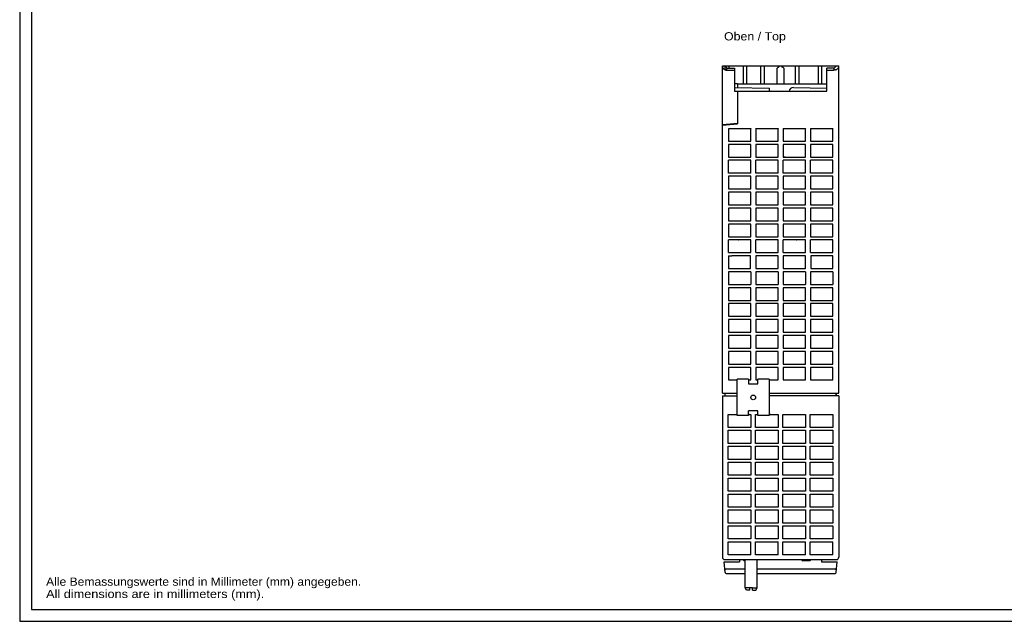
# Model space of a CAD drawing. Extents: x 0 to 841, y 0 to 594.
# Tile 1 of 65: x 0 to 420, y 0 to 257. Entities that reach past the tile are written whole.
import ezdxf
from ezdxf.enums import TextEntityAlignment as Align

# ---------------------------------------------------------------- set-up
doc = ezdxf.new("R2010")
doc.units = 0
doc.header["$LTSCALE"] = 46.255
for name, color, linetype in [('13000_TOP', 7, 'CONTINUOUS'), ('13300_TOP_GERMAN_ENGLISH', 7, 'CONTINUOUS'), ('90000_FRAME', 7, 'CONTINUOUS'), ('91000_TIP', 7, 'CONTINUOUS')]:
    doc.layers.add(name, color=color, linetype=linetype)

msp = doc.modelspace()

# ---------------------------------------------------------------- linework, layer by layer
at = {"layer": '13000_TOP', "color": 7, "linetype": 'CONTINUOUS'}
for p, q in [((300.088, 97.366), (300.088, 237.166)), ((300.088, 237.166), (324.527, 237.166)), ((300.088, 236.828), (300.096, 236.752)), ((300.096, 236.752), (300.119, 236.666)), ((300.119, 236.666), (300.158, 236.57)), ((300.158, 236.57), (300.215, 236.463)), ((300.215, 236.463), (300.289, 236.346)), ((300.289, 236.346), (300.383, 236.22)), ((300.383, 236.22), (300.491, 236.091)), ((300.491, 236.091), (300.607, 235.97)), ((300.607, 235.97), (300.727, 235.858)), ((300.727, 235.858), (300.849, 235.759)), ((300.849, 235.759), (300.97, 235.674)), ((300.97, 235.674), (301.088, 235.604)), ((301.088, 237.166), (301.088, 235.604)), ((301.088, 237.166), (302.088, 236.166)), ((301.088, 235.604), (301.117, 235.535)), ((301.117, 235.535), (301.145, 235.468)), ((301.343, 235.545), (301.145, 235.468)), ((301.508, 235.615), (301.343, 235.545)), ((301.438, 236.816), (301.438, 237.166)), ((301.647, 235.68), (301.508, 235.615)), ((301.764, 235.741), (301.647, 235.68)), ((301.862, 235.799), (301.764, 235.741)), ((301.943, 235.857), (301.862, 235.799)), ((302.006, 235.913), (301.943, 235.857)), ((302.051, 235.969), (302.006, 235.913)), ((302.079, 236.025), (302.051, 235.969)), ((302.088, 236.08), (302.079, 236.025)), ((302.088, 236.166), (302.088, 236.08)), ((302.088, 236.166), (305.288, 236.166)), ((302.838, 237.166), (302.838, 236.166)), ((305.288, 236.166), (305.288, 226.366)), ((308.938, 237.166), (308.938, 229.466)), ((310.438, 237.166), (310.438, 229.466)), ((316.438, 237.166), (316.438, 229.466)), ((317.938, 237.166), (317.938, 229.466)), ((323.538, 236.166), (324.538, 237.166)), ((323.538, 229.466), (323.538, 236.166)), ((323.963, 236.516), (324.613, 237.166)), ((324.613, 237.166), (349.838, 237.166)), ((325.963, 236.516), (325.313, 237.166)), ((325.388, 237.166), (326.388, 236.166)), ((326.388, 236.166), (326.388, 229.466)), ((331.238, 237.166), (331.238, 229.466)), ((332.738, 237.166), (332.738, 229.466)), ((340.938, 237.166), (340.938, 229.466)), ((342.438, 237.166), (342.438, 229.466)), ((344.638, 226.366), (344.638, 236.166)), ((347.838, 236.166), (344.638, 236.166)), ((347.838, 236.166), (348.838, 237.166)), ((347.838, 235.37), (347.838, 236.166)), ((348.338, 235.517), (347.838, 235.517)), ((348.338, 235.517), (348.681, 235.58)), ((348.681, 235.58), (349.008, 235.749)), ((349.008, 235.749), (349.305, 235.989)), ((349.305, 235.989), (349.564, 236.273)), ((349.564, 236.273), (349.758, 236.571)), ((349.758, 236.571), (349.838, 236.842)), ((349.838, 97.366), (349.838, 237.166)), ((301.291, 235.458), (301.145, 235.468)), ((301.439, 235.452), (301.291, 235.458)), ((301.588, 235.45), (301.439, 235.452)), ((301.588, 235.45), (305.288, 235.45)), ((344.638, 235.37), (347.838, 235.37)), ((305.288, 229.666), (306.538, 229.666)), ((305.319, 227.965), (320.256, 227.705)), ((306.538, 229.666), (306.538, 227.944)), ((344.638, 229.466), (306.538, 229.466)), ((320.232, 226.366), (320.256, 227.705)), ((330.419, 227.965), (344.638, 227.717)), ((305.288, 226.366), (344.638, 226.366)), ((306.538, 226.366), (306.538, 212.466)), ((306.538, 212.566), (300.088, 212.001)), ((300.088, 211.901), (306.538, 212.466)), ((300.888, 212.071), (300.888, 211.971)), ((301.188, 212.098), (301.188, 211.998)), ((302.088, 212.076), (302.088, 212.176)), ((302.667, 210.387), (302.667, 205.044)), ((312.21, 210.387), (302.667, 210.387)), ((312.275, 210.453), (312.21, 210.387)), ((312.21, 205.044), (312.21, 210.387)), ((314.301, 210.453), (314.367, 210.387)), ((314.367, 210.387), (314.367, 205.044)), ((323.91, 210.387), (314.367, 210.387)), ((323.975, 210.453), (323.91, 210.387)), ((323.91, 205.044), (323.91, 210.387)), ((326.001, 210.453), (326.067, 210.387)), ((326.067, 210.387), (326.067, 205.044)), ((335.61, 210.387), (326.067, 210.387)), ((335.675, 210.453), (335.61, 210.387)), ((335.61, 205.044), (335.61, 210.387)), ((337.701, 210.453), (337.767, 210.387)), ((347.31, 210.387), (337.767, 210.387)), ((337.767, 210.387), (337.767, 205.044)), ((347.375, 210.453), (347.31, 210.387)), ((347.31, 205.044), (347.31, 210.387)), ((302.667, 205.044), (312.21, 205.044)), ((302.667, 203.687), (302.667, 198.244)), ((312.21, 203.687), (302.667, 203.687)), ((312.21, 198.244), (312.21, 203.687)), ((314.367, 205.044), (323.91, 205.044)), ((314.367, 203.687), (314.367, 198.244)), ((323.91, 203.687), (314.367, 203.687)), ((323.91, 198.244), (323.91, 203.687)), ((326.067, 205.044), (335.61, 205.044)), ((326.067, 203.687), (326.067, 198.244)), ((335.61, 203.687), (326.067, 203.687)), ((335.61, 198.244), (335.61, 203.687)), ((337.767, 205.044), (347.31, 205.044)), ((347.31, 203.687), (337.767, 203.687)), ((337.767, 203.687), (337.767, 198.244)), ((347.31, 198.244), (347.31, 203.687)), ((302.667, 198.244), (312.21, 198.244)), ((314.367, 198.244), (323.91, 198.244)), ((326.918, 198.246), (326.067, 198.246)), ((326.067, 198.244), (335.61, 198.244)), ((337.767, 198.244), (347.31, 198.244)), ((302.667, 191.444), (302.667, 196.887)), ((312.21, 196.887), (302.667, 196.887)), ((312.21, 191.444), (312.21, 196.887)), ((314.367, 191.444), (314.367, 196.887)), ((323.91, 196.887), (314.367, 196.887)), ((323.91, 191.444), (323.91, 196.887)), ((326.067, 191.444), (326.067, 196.887)), ((335.61, 196.887), (326.067, 196.887)), ((335.61, 191.444), (335.61, 196.887)), ((347.31, 196.887), (337.767, 196.887)), ((337.767, 191.444), (337.767, 196.887)), ((347.31, 191.444), (347.31, 196.887)), ((302.667, 191.47), (312.21, 191.47)), ((302.693, 190.061), (302.693, 184.67)), ((312.183, 190.061), (302.693, 190.061)), ((312.183, 184.67), (312.183, 190.061)), ((314.367, 191.47), (323.91, 191.47)), ((314.393, 190.061), (314.393, 184.67)), ((323.883, 190.061), (314.393, 190.061)), ((323.883, 184.67), (323.883, 190.061)), ((326.067, 191.47), (335.61, 191.47)), ((326.093, 190.061), (326.093, 184.67)), ((335.583, 190.061), (326.093, 190.061)), ((335.583, 184.67), (335.583, 190.061)), ((337.767, 191.47), (347.31, 191.47)), ((347.283, 190.061), (337.793, 190.061)), ((337.793, 190.061), (337.793, 184.67)), ((347.283, 184.67), (347.283, 190.061)), ((302.693, 184.67), (312.183, 184.67)), ((302.693, 183.261), (302.693, 177.87)), ((312.183, 183.261), (302.693, 183.261)), ((312.183, 177.87), (312.183, 183.261)), ((314.393, 184.67), (323.883, 184.67)), ((323.883, 183.261), (314.393, 183.261)), ((314.393, 183.261), (314.393, 177.87)), ((323.883, 177.87), (323.883, 183.261)), ((326.093, 184.67), (335.583, 184.67)), ((335.583, 183.261), (326.093, 183.261)), ((326.093, 183.261), (326.093, 177.87)), ((335.583, 177.87), (335.583, 183.261)), ((337.793, 184.67), (347.283, 184.67)), ((347.283, 183.261), (337.793, 183.261)), ((337.793, 183.261), (337.793, 177.87)), ((347.283, 177.87), (347.283, 183.261)), ((302.693, 177.87), (312.183, 177.87)), ((314.393, 177.87), (323.883, 177.87)), ((326.093, 177.87), (335.583, 177.87)), ((337.793, 177.87), (347.283, 177.87)), ((302.693, 176.461), (302.693, 171.07)), ((312.183, 176.461), (302.693, 176.461)), ((312.183, 171.07), (312.183, 176.461)), ((323.883, 176.461), (314.393, 176.461)), ((314.393, 176.461), (314.393, 171.07)), ((323.883, 171.07), (323.883, 176.461)), ((335.583, 176.461), (326.093, 176.461)), ((326.093, 176.461), (326.093, 171.07)), ((335.583, 171.07), (335.583, 176.461)), ((347.283, 176.461), (337.793, 176.461)), ((337.793, 176.461), (337.793, 171.07)), ((347.283, 171.07), (347.283, 176.461)), ((302.693, 171.07), (312.183, 171.07)), ((302.693, 169.661), (302.693, 164.27)), ((312.183, 169.661), (302.693, 169.661)), ((312.183, 164.27), (312.183, 169.661)), ((314.393, 171.07), (323.883, 171.07)), ((323.883, 169.661), (314.393, 169.661)), ((314.393, 169.661), (314.393, 164.27)), ((323.883, 164.27), (323.883, 169.661)), ((326.093, 171.07), (335.583, 171.07)), ((335.583, 169.661), (326.093, 169.661)), ((326.093, 169.661), (326.093, 164.27)), ((335.583, 164.27), (335.583, 169.661)), ((337.793, 171.07), (347.283, 171.07)), ((347.283, 169.661), (337.793, 169.661)), ((337.793, 169.661), (337.793, 164.27)), ((347.283, 164.27), (347.283, 169.661)), ((302.693, 164.27), (312.183, 164.27)), ((314.393, 164.27), (323.883, 164.27)), ((326.093, 164.27), (335.583, 164.27)), ((337.793, 164.27), (347.283, 164.27)), ((302.693, 157.47), (302.693, 162.861)), ((312.183, 162.861), (302.693, 162.861)), ((306.938, 162.846), (306.838, 162.846)), ((312.183, 157.47), (312.183, 162.861)), ((323.883, 162.861), (314.393, 162.861)), ((314.393, 157.47), (314.393, 162.861)), ((323.883, 157.47), (323.883, 162.861)), ((335.583, 162.861), (326.093, 162.861)), ((326.093, 157.47), (326.093, 162.861)), ((331.918, 162.846), (331.818, 162.846)), ((335.583, 157.47), (335.583, 162.861)), ((347.283, 162.861), (337.793, 162.861)), ((337.793, 157.47), (337.793, 162.861)), ((347.283, 157.47), (347.283, 162.861)), ((302.64, 156.113), (302.64, 150.618)), ((302.68, 156.074), (304.088, 156.074)), ((302.693, 157.497), (312.183, 157.497)), ((312.157, 156.035), (304.088, 156.035)), ((312.157, 150.697), (312.157, 156.035)), ((314.393, 157.497), (323.883, 157.497)), ((323.857, 156.035), (314.419, 156.035)), ((314.419, 156.035), (314.419, 150.697)), ((323.857, 150.697), (323.857, 156.035)), ((326.093, 157.497), (335.583, 157.497)), ((335.557, 156.035), (326.119, 156.035)), ((326.119, 156.035), (326.119, 150.697)), ((335.557, 150.697), (335.557, 156.035)), ((337.793, 157.497), (347.283, 157.497)), ((347.257, 156.035), (337.819, 156.035)), ((337.819, 156.035), (337.819, 150.697)), ((347.257, 150.697), (347.257, 156.035)), ((302.68, 150.657), (304.088, 150.657)), ((302.693, 149.261), (302.693, 143.87)), ((312.183, 149.235), (302.693, 149.235)), ((304.088, 150.697), (312.157, 150.697)), ((312.183, 149.261), (312.183, 143.87)), ((314.393, 149.261), (314.393, 143.87)), ((323.883, 149.235), (314.393, 149.235)), ((314.419, 150.697), (323.857, 150.697)), ((323.883, 149.261), (323.883, 143.87)), ((326.093, 149.261), (326.093, 143.87)), ((335.583, 149.235), (326.093, 149.235)), ((326.119, 150.697), (335.557, 150.697)), ((335.583, 149.261), (335.583, 143.87)), ((337.793, 149.261), (337.793, 143.87)), ((347.283, 149.235), (337.793, 149.235)), ((337.819, 150.697), (347.257, 150.697)), ((347.283, 149.261), (347.283, 143.87)), ((302.693, 143.87), (312.183, 143.87)), ((314.393, 143.87), (323.883, 143.87)), ((326.093, 143.87), (335.583, 143.87)), ((337.793, 143.87), (347.283, 143.87)), ((312.183, 142.461), (302.693, 142.461)), ((302.693, 142.461), (302.693, 137.07)), ((312.183, 137.07), (312.183, 142.461)), ((323.883, 142.461), (314.393, 142.461)), ((314.393, 142.461), (314.393, 137.07)), ((323.883, 137.07), (323.883, 142.461)), ((335.583, 142.461), (326.093, 142.461)), ((326.093, 142.461), (326.093, 137.07)), ((335.583, 137.07), (335.583, 142.461)), ((347.283, 142.461), (337.793, 142.461)), ((337.793, 142.461), (337.793, 137.07)), ((347.283, 137.07), (347.283, 142.461)), ((302.693, 137.07), (312.183, 137.07)), ((312.183, 135.661), (302.693, 135.661)), ((302.693, 135.661), (302.693, 130.27)), ((312.183, 130.27), (312.183, 135.661)), ((314.393, 137.07), (323.883, 137.07)), ((323.883, 135.661), (314.393, 135.661)), ((314.393, 135.661), (314.393, 130.27)), ((323.883, 130.27), (323.883, 135.661)), ((326.093, 137.07), (335.583, 137.07)), ((335.583, 135.661), (326.093, 135.661)), ((326.093, 135.661), (326.093, 130.27)), ((335.583, 130.27), (335.583, 135.661)), ((337.793, 137.07), (347.283, 137.07)), ((347.283, 135.661), (337.793, 135.661)), ((337.793, 135.661), (337.793, 130.27)), ((347.283, 130.27), (347.283, 135.661)), ((339.457, 130.27), (339.518, 130.376)), ((302.693, 130.27), (312.183, 130.27)), ((312.183, 128.861), (302.693, 128.861)), ((302.693, 128.861), (302.693, 123.47)), ((312.183, 123.47), (312.183, 128.861)), ((314.393, 130.27), (323.883, 130.27)), ((323.883, 128.861), (314.393, 128.861)), ((314.393, 128.861), (314.393, 123.47)), ((323.883, 123.47), (323.883, 128.861)), ((326.093, 130.27), (335.583, 130.27)), ((335.583, 128.861), (326.093, 128.861)), ((326.093, 128.861), (326.093, 123.47)), ((335.583, 123.47), (335.583, 128.861)), ((337.793, 130.27), (347.283, 130.27)), ((347.283, 128.861), (337.793, 128.861)), ((337.793, 128.861), (337.793, 123.47)), ((347.283, 123.47), (347.283, 128.861)), ((302.693, 123.47), (312.183, 123.47)), ((312.183, 122.061), (302.693, 122.061)), ((302.693, 122.061), (302.693, 116.67)), ((312.183, 116.67), (312.183, 122.061)), ((314.393, 123.47), (323.883, 123.47)), ((323.883, 122.061), (314.393, 122.061)), ((314.393, 122.061), (314.393, 116.67)), ((323.883, 116.67), (323.883, 122.061)), ((326.093, 123.47), (335.583, 123.47)), ((335.583, 122.061), (326.093, 122.061)), ((326.093, 122.061), (326.093, 116.67)), ((335.583, 116.67), (335.583, 122.061)), ((337.793, 123.47), (347.283, 123.47)), ((347.283, 122.061), (337.793, 122.061)), ((337.793, 122.061), (337.793, 116.67)), ((347.283, 116.67), (347.283, 122.061)), ((302.693, 116.67), (312.183, 116.67)), ((312.183, 115.261), (302.693, 115.261)), ((302.693, 115.261), (302.693, 109.87)), ((312.183, 109.87), (312.183, 115.261)), ((314.393, 116.67), (323.883, 116.67)), ((323.883, 115.261), (314.393, 115.261)), ((314.393, 115.261), (314.393, 109.87)), ((323.883, 109.87), (323.883, 115.261)), ((326.093, 116.67), (335.583, 116.67)), ((335.583, 115.261), (326.093, 115.261)), ((326.093, 115.261), (326.093, 109.87)), ((335.583, 109.87), (335.583, 115.261)), ((337.793, 116.67), (347.283, 116.67)), ((347.283, 115.261), (337.793, 115.261)), ((337.793, 115.261), (337.793, 109.87)), ((347.283, 109.87), (347.283, 115.261)), ((302.693, 109.87), (312.183, 109.87)), ((314.393, 109.87), (323.883, 109.87)), ((326.093, 109.87), (335.583, 109.87)), ((333.518, 109.876), (335.583, 109.876)), ((337.793, 109.87), (347.283, 109.87)), ((312.183, 108.461), (302.693, 108.461)), ((302.693, 108.461), (302.693, 103.07)), ((312.183, 103.07), (312.183, 108.461)), ((323.883, 108.461), (314.393, 108.461)), ((314.393, 108.461), (314.393, 103.07)), ((323.883, 103.07), (323.883, 108.461)), ((335.583, 108.461), (326.093, 108.461)), ((326.093, 108.461), (326.093, 103.07)), ((335.583, 103.07), (335.583, 108.461)), ((347.283, 108.461), (337.793, 108.461)), ((337.793, 108.461), (337.793, 103.07)), ((347.283, 103.07), (347.283, 108.461)), ((302.693, 103.07), (306.476, 103.07)), ((311.276, 103.366), (306.476, 103.366)), ((306.476, 87.866), (306.476, 103.366)), ((311.276, 103.366), (311.276, 101.366)), ((311.276, 103.07), (312.183, 103.07)), ((311.276, 101.366), (315.276, 101.366)), ((314.393, 103.07), (315.276, 103.07)), ((320.076, 103.366), (315.276, 103.366)), ((315.276, 101.366), (315.276, 103.366)), ((320.076, 103.366), (320.076, 87.866)), ((320.076, 103.07), (323.883, 103.07)), ((326.093, 103.07), (335.583, 103.07)), ((337.793, 103.07), (347.283, 103.07)), ((300.088, 97.366), (306.476, 97.366)), ((301.088, 97.366), (301.088, 96.366)), ((301.188, 97.366), (301.188, 96.366)), ((301.338, 96.366), (301.338, 97.366)), ((320.076, 97.366), (349.838, 97.366)), ((348.738, 96.366), (348.738, 97.366)), ((348.838, 96.366), (348.838, 97.366)), ((300.088, 96.366), (306.476, 96.366)), ((300.088, 96.366), (300.088, 27.366)), ((349.838, 96.366), (320.076, 96.366)), ((349.838, 96.366), (349.838, 27.366)), ((302.588, 88.366), (306.476, 88.366)), ((302.588, 82.766), (302.588, 88.366)), ((305.876, 88.366), (305.822, 88.312)), ((315.276, 89.866), (311.276, 89.866)), ((311.276, 87.866), (311.276, 89.866)), ((311.276, 88.366), (312.276, 88.366)), ((311.929, 88.312), (311.876, 88.366)), ((312.276, 88.366), (312.276, 82.766)), ((314.276, 88.366), (315.276, 88.366)), ((314.276, 82.766), (314.276, 88.366)), ((314.676, 88.366), (314.622, 88.312)), ((315.276, 87.866), (315.276, 89.866)), ((320.076, 88.366), (323.963, 88.366)), ((320.729, 88.312), (320.676, 88.366)), ((323.963, 88.366), (323.963, 82.766)), ((325.963, 88.366), (335.651, 88.366)), ((325.963, 82.766), (325.963, 88.366)), ((335.651, 88.366), (335.651, 82.766)), ((337.651, 88.366), (347.338, 88.366)), ((337.651, 82.766), (337.651, 88.366)), ((347.338, 88.366), (347.338, 82.766)), ((311.276, 87.866), (306.476, 87.866)), ((320.076, 87.866), (315.276, 87.866)), ((312.276, 82.766), (302.588, 82.766)), ((302.588, 81.566), (312.276, 81.566)), ((302.588, 75.966), (302.588, 81.566)), ((312.276, 81.566), (312.276, 75.966)), ((323.963, 82.766), (314.276, 82.766)), ((314.276, 81.566), (323.963, 81.566)), ((314.276, 75.966), (314.276, 81.566)), ((323.963, 81.566), (323.963, 75.966)), ((335.651, 82.766), (325.963, 82.766)), ((325.963, 81.566), (335.651, 81.566)), ((325.963, 75.966), (325.963, 81.566)), ((335.651, 81.566), (335.651, 75.966)), ((347.338, 82.766), (337.651, 82.766)), ((337.651, 81.566), (347.338, 81.566)), ((337.651, 75.966), (337.651, 81.566)), ((347.338, 81.566), (347.338, 75.966)), ((312.276, 75.966), (302.588, 75.966)), ((323.963, 75.966), (314.276, 75.966)), ((335.651, 75.966), (325.963, 75.966)), ((347.338, 75.966), (337.651, 75.966)), ((302.588, 74.766), (312.276, 74.766)), ((302.588, 69.166), (302.588, 74.766)), ((312.276, 74.766), (312.276, 69.166)), ((314.276, 74.766), (323.963, 74.766)), ((314.276, 69.166), (314.276, 74.766)), ((323.963, 74.766), (323.963, 69.166)), ((325.963, 74.766), (335.651, 74.766)), ((325.963, 69.166), (325.963, 74.766)), ((335.651, 74.766), (335.651, 69.166)), ((337.651, 74.766), (347.338, 74.766)), ((337.651, 69.166), (337.651, 74.766)), ((347.338, 74.766), (347.338, 69.166)), ((312.276, 69.166), (302.588, 69.166)), ((302.588, 67.966), (312.276, 67.966)), ((302.588, 62.366), (302.588, 67.966)), ((312.276, 67.966), (312.276, 62.366)), ((323.963, 69.166), (314.276, 69.166)), ((314.276, 67.966), (323.963, 67.966)), ((314.276, 62.366), (314.276, 67.966)), ((323.963, 67.966), (323.963, 62.366)), ((335.651, 69.166), (325.963, 69.166)), ((325.963, 67.966), (335.651, 67.966)), ((325.963, 62.366), (325.963, 67.966)), ((335.651, 67.966), (335.651, 62.366)), ((347.338, 69.166), (337.651, 69.166)), ((337.651, 67.966), (347.338, 67.966)), ((337.651, 62.366), (337.651, 67.966)), ((347.338, 67.966), (347.338, 62.366)), ((312.276, 62.366), (302.588, 62.366)), ((302.588, 61.166), (312.276, 61.166)), ((302.588, 55.566), (302.588, 61.166)), ((312.276, 61.166), (312.276, 55.566)), ((323.963, 62.366), (314.276, 62.366)), ((314.276, 61.166), (323.963, 61.166)), ((314.276, 55.566), (314.276, 61.166)), ((323.963, 61.166), (323.963, 55.566)), ((335.651, 62.366), (325.963, 62.366)), ((325.963, 61.166), (335.651, 61.166)), ((325.963, 55.566), (325.963, 61.166)), ((335.651, 61.166), (335.651, 55.566)), ((347.338, 62.366), (337.651, 62.366)), ((337.651, 61.166), (347.338, 61.166)), ((337.651, 55.566), (337.651, 61.166)), ((347.338, 61.166), (347.338, 55.566)), ((312.276, 55.566), (302.588, 55.566)), ((323.963, 55.566), (314.276, 55.566)), ((335.651, 55.566), (325.963, 55.566)), ((347.338, 55.566), (337.651, 55.566)), ((302.588, 54.366), (312.276, 54.366)), ((302.588, 48.766), (302.588, 54.366)), ((312.276, 54.366), (312.276, 48.766)), ((314.276, 54.366), (323.963, 54.366)), ((314.276, 48.766), (314.276, 54.366)), ((323.963, 54.366), (323.963, 48.766)), ((325.963, 54.366), (335.651, 54.366)), ((325.963, 48.766), (325.963, 54.366)), ((335.651, 54.366), (335.651, 48.766)), ((337.651, 54.366), (347.338, 54.366)), ((337.651, 48.766), (337.651, 54.366)), ((347.338, 54.366), (347.338, 48.766)), ((312.276, 48.766), (302.588, 48.766)), ((302.588, 47.566), (312.276, 47.566)), ((302.588, 41.966), (302.588, 47.566)), ((312.276, 47.566), (312.276, 41.966)), ((323.963, 48.766), (314.276, 48.766)), ((314.276, 47.566), (323.963, 47.566)), ((314.276, 41.966), (314.276, 47.566)), ((323.963, 47.566), (323.963, 41.966)), ((335.651, 48.766), (325.963, 48.766)), ((325.963, 47.566), (335.651, 47.566)), ((325.963, 41.966), (325.963, 47.566)), ((335.651, 47.566), (335.651, 41.966)), ((347.338, 48.766), (337.651, 48.766)), ((337.651, 47.566), (347.338, 47.566)), ((337.651, 41.966), (337.651, 47.566)), ((347.338, 47.566), (347.338, 41.966)), ((312.276, 41.966), (302.588, 41.966)), ((302.588, 40.766), (312.276, 40.766)), ((302.588, 35.166), (302.588, 40.766)), ((312.276, 40.766), (312.276, 35.166)), ((323.963, 41.966), (314.276, 41.966)), ((314.276, 40.766), (323.963, 40.766)), ((314.276, 35.166), (314.276, 40.766)), ((323.963, 40.766), (323.963, 35.166)), ((335.651, 41.966), (325.963, 41.966)), ((325.963, 40.766), (335.651, 40.766)), ((325.963, 35.166), (325.963, 40.766)), ((335.651, 40.766), (335.651, 35.166)), ((347.338, 41.966), (337.651, 41.966)), ((337.651, 40.766), (347.338, 40.766)), ((337.651, 35.166), (337.651, 40.766)), ((347.338, 40.766), (347.338, 35.166)), ((312.276, 35.166), (302.588, 35.166)), ((302.588, 33.966), (312.276, 33.966)), ((302.588, 28.366), (302.588, 33.966)), ((312.276, 28.366), (312.276, 33.966)), ((323.963, 35.166), (314.276, 35.166)), ((314.276, 33.966), (323.963, 33.966)), ((314.276, 28.366), (314.276, 33.966)), ((323.963, 28.366), (323.963, 33.966)), ((335.651, 35.166), (325.963, 35.166)), ((325.963, 33.966), (335.651, 33.966)), ((325.963, 28.366), (325.963, 33.966)), ((335.651, 28.366), (335.651, 33.966)), ((347.338, 35.166), (337.651, 35.166)), ((337.651, 33.966), (347.338, 33.966)), ((337.651, 28.366), (337.651, 33.966)), ((347.338, 28.366), (347.338, 33.966)), ((300.838, 25.366), (307.463, 25.366)), ((301.236, 20.813), (300.838, 25.366)), ((301.088, 26.366), (348.838, 26.366)), ((312.276, 28.366), (302.588, 28.366)), ((307.463, 26.366), (307.463, 25.366)), ((309.088, 26.166), (309.088, 26.366)), ((309.888, 26.166), (309.088, 26.166)), ((309.088, 26.166), (309.388, 25.866)), ((309.888, 25.866), (309.388, 25.866)), ((309.888, 14.232), (309.888, 26.366)), ((323.963, 28.366), (314.276, 28.366)), ((314.888, 14.232), (314.888, 26.366)), ((335.651, 28.366), (325.963, 28.366)), ((334.088, 26.166), (334.088, 26.366)), ((337.688, 26.166), (334.088, 26.166)), ((334.088, 26.166), (334.388, 25.866)), ((337.388, 25.866), (334.388, 25.866)), ((337.688, 26.166), (337.388, 25.866)), ((347.338, 28.366), (337.651, 28.366)), ((337.688, 26.366), (337.688, 26.166)), ((342.463, 26.366), (342.463, 25.366)), ((342.463, 25.366), (349.088, 25.366)), ((348.69, 20.813), (349.088, 25.366)), ((301.635, 22.366), (309.888, 22.366)), ((314.888, 22.366), (348.291, 22.366)), ((301.725, 20.366), (309.888, 20.366)), ((314.888, 20.366), (348.202, 20.366)), ((311.838, 14.232), (309.888, 14.232)), ((310.388, 13.366), (309.888, 14.232)), ((311.838, 13.366), (310.388, 13.366)), ((311.838, 14.466), (312.938, 14.466)), ((311.838, 13.366), (311.838, 14.466)), ((312.938, 13.366), (312.938, 14.466)), ((312.938, 14.232), (314.888, 14.232)), ((312.938, 13.366), (314.388, 13.366)), ((314.388, 13.366), (314.888, 14.232))]:
    msp.add_line(p, q, dxfattribs=at)
msp.add_circle((313.276, 95.616), 1, dxfattribs=at)
for centre, radius, start, end in [((305.288, 226.216), 1.75, 89, 90.0011), ((330.388, 226.216), 1.75, 89, 175.08073), ((301.088, 27.366), 1, 180, 270), ((348.838, 27.366), 1, 270, 360), ((301.635, 21.876), 0.49, 90.00001, 184.90112), ((348.291, 21.876), 0.49, 355, 89.99999), ((301.725, 20.856), 0.49, 185, 270), ((348.202, 20.856), 0.49, 270, 355)]:
    msp.add_arc(centre, radius, start, end, dxfattribs=at)
at = {"layer": '90000_FRAME', "color": 7, "linetype": 'CONTINUOUS'}
for p, q in [((0, 594), (0, 0)), ((5, 589), (5, 5)), ((5, 5), (836, 5)), ((0, 0), (841, 0))]:
    msp.add_line(p, q, dxfattribs=at)

# ---------------------------------------------------------------- texts
at = {"layer": '13300_TOP_GERMAN_ENGLISH', "color": 7, "linetype": 'CONTINUOUS'}
msp.add_text('Oben / Top', height=3.5, dxfattribs=at).set_placement((300.797, 248.087), (327.214, 248.087), align=Align.FIT)
at = {"layer": '91000_TIP', "color": 7, "linetype": 'CONTINUOUS'}
for s, p, p2 in [('Alle Bemassungswerte sind in Millimeter (mm) angegeben.', (11.276, 15.19), (145.859, 15.19)), ('All dimensions are in millimeters (mm).', (11.276, 9.94), (104.442, 9.94))]:
    msp.add_text(s, height=3.5, dxfattribs=at).set_placement(p, p2, align=Align.FIT)

doc.saveas('drawing.dxf')
